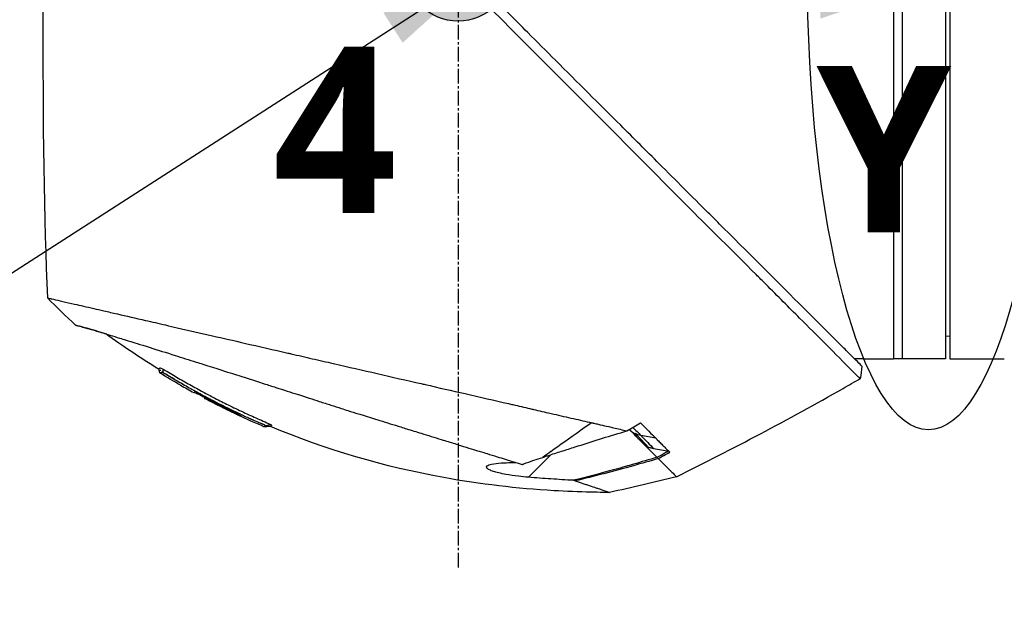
# Model space of a CAD drawing. Header units: millimetres. Extents: x 0 to 4378, y 0 to 2376.
# Tile 148 of 224: x 1525 to 1639, y 1566 to 1634. Entities that reach past the tile are written whole.
import ezdxf

# ---------------------------------------------------------------- set-up
doc = ezdxf.new("R2010")
doc.units = ezdxf.units.MM
doc.header["$LTSCALE"] = 0.2
doc.linetypes.add('CENTER2', pattern=[1.125, 0.75, -0.125, 0.125, -0.125])
for name, color, linetype in [('02_Center Line', 1, 'CENTER2'), ('07_Special Line2', 76, 'Continuous'), ('12_Before Rev.Num.', 5, 'Continuous'), ('13_After Rev.Num.', 6, 'Continuous')]:
    doc.layers.add(name, color=color, linetype=linetype)
doc.layers.add('14_Mark', color=7, linetype='Continuous', true_color=0xe03c31)
doc.styles.add('Rainbow-5.0 Style', font='malgunsl.ttf')
doc.dimstyles.new('Rainbow-5.0 Style', dxfattribs={"dimtxt": 4, "dimasz": 2.5, "dimexe": 1, "dimexo": 1, "dimgap": 1, "dimtad": 1, "dimdsep": 46, "dimtxsty": 'Rainbow-5.0 Style', "dimcen": 0, "dimclrd": 251, "dimclre": 251, "dimclrt": 7, "dimazin": 3, "dimtp": 0.1, "dimtm": 0.1, "dimtfac": 0.61, "dimtmove": 0, "dimatfit": 3, "dimfxl": 1, "dimlwd": -1, "dimlwe": -1, "dimarcsym": 1})

# ---------------------------------------------------------------- blocks, each defined once
blk = doc.blocks.new('*D132')
at = {"color": 251, "linetype": 'ByBlock', "transparency": 16777216}
for p, q in [((1638.55, 1756.68), (1943.4, 1756.68)), ((1939.4, 1746.68), (1939.4, 866.68)), ((1814.42, 856.68), (1943.4, 856.68))]:
    blk.add_line(p, q, dxfattribs=at)
at = {"color": 251, "transparency": 16777216}
for points in [[(1937.74, 1746.68), (1941.07, 1746.68), (1939.4, 1756.68)], [(1937.74, 866.68), (1941.07, 866.68), (1939.4, 856.68)]]:
    blk.add_solid(points, dxfattribs=at)
at = {"layer": 'Defpoints', "color": 0, "transparency": 16777216}
for p in [(1634.55, 1756.68), (1810.42, 856.68), (1939.4, 856.68)]:
    blk.add_point(p, dxfattribs=at)
at = {"color": 7, "transparency": 16777216, "insert": (1927.12, 1306.68), "char_height": 16, "attachment_point": 5, "rotation": 90, "style": 'Rainbow-5.0 Style'}
blk.add_mtext('900', dxfattribs=at)
blk = doc.blocks.new('Blk$A37R2-3W24R')
for p, q in [((-105.9, 1024.85), (-105.9, 934.85)), ((-104.9, 1024.85), (-104.9, 934.85)), ((-99.9, 1024.85), (-99.9, 934.85)), ((-99.4, 1024.85), (-99.4, 934.85)), ((-99.4, 937.46), (-99.9, 937.45)), ((-109.4, 934.85), (-110.4, 934.85)), ((-108.9, 934.85), (-105.9, 934.85)), ((-99.9, 934.85), (-105.9, 934.85)), ((-99.4, 934.85), (-96.4, 934.85)), ((-95.9, 934.85), (-93.09, 934.85)), ((-109.56, 934.01), (-109.56, 934.01)), ((-188.33, 931.82), (-188.34, 931.81)), ((-186.79, 930.96), (-186.76, 930.99)), ((-185.46, 930.37), (-185.51, 930.32)), ((-185.37, 930.46), (-185.37, 930.46)), ((-185.19, 930.16), (-185.14, 930.21)), ((-185.06, 930.29), (-185.06, 930.29)), ((-155.92, 930.95), (-155.93, 930.95)), ((-151.36, 929.9), (-151.36, 929.9)), ((-182.59, 928.92), (-182.65, 928.87)), ((-133.37, 925.68), (-135.1, 926)), ((-134.98, 925.22), (-134.98, 925.22)), ((-134.76, 925), (-133.25, 923.49)), ((-133.88, 924.77), (-133.88, 924.77)), ((-145.51, 923.78), (-148.11, 921.18)), ((-133.15, 923.39), (-133.15, 923.39))]:
    blk.add_line(p, q)
for centre, major_axis, ratio, start_param, end_param in [((-174, 1285.85), (26.02, 366.09), 0.042138, 2.37416, 2.795052), ((-201.21, 941.23), (-7.7, 7.47), 0.120793, 1.358557, 1.783036), ((-304.98, 1272.68), (-370.15, -133.4), 0.996605, 1.739605, 1.745413), ((-141.28, 1014.3), (82.48, -47.06), 1, 4.712389, 4.730947), ((-168.2, 1013.55), (-175.69, -92.5), 0.499327, 1.51993, 1.629791), ((-97.34, 957.37), (-100.29, -70.55), 0.00513, 5.157056, 5.172107), ((-1566.99, 3330.47), (2724.79, -633.85), 0.999787, 5.477557, 5.478207), ((-143.07, 925.88), (-6.87, -4.86), 0.000021, 5.078449, 5.228203), ((-159.24, 950.41), (28.2, -29.05), 0.006602, 5.89112, 5.905046), ((-560.84, 1707.32), (-783.25, -429.06), 1, 1.569107, 1.570796)]:
    blk.add_ellipse(centre, major_axis=major_axis, ratio=ratio, start_param=start_param, end_param=end_param)
for points, knots in [([(-109.74, 932.56), (-109.74, 932.57), (-109.89, 932.68), (-111.54, 934.34), (-112.56, 935.39), (-114.71, 937.54), (-115.7, 938.51), (-117.36, 940.16), (-117.99, 940.8), (-119.29, 942.1), (-119.96, 942.77), (-121.04, 943.85), (-121.41, 944.22), (-124.55, 947.37), (-127.25, 950.02), (-131.42, 954.18), (-134.44, 957.25), (-141.9, 964.75), (-145.54, 968.37), (-152.43, 975.26), (-154.85, 977.75), (-157.73, 980.58), (-159.67, 982.43), (-164.1, 986.87), (-165.95, 988.75), (-172.37, 995.25), (-175.92, 998.76), (-179.74, 1002.58), (-181.07, 1003.91), (-184.83, 1007.67), (-187.2, 1010.04), (-193.84, 1016.68), (-197, 1019.85), (-199.79, 1022.62), (-200.39, 1023.21), (-201.68, 1024.49), (-202.3, 1025.1), (-203.13, 1025.94), (-203.35, 1026.17), (-203.35, 1026.17)], [0.007059, 0.007059, 0.007059, 0.007059, 0.615438, 0.615438, 1.069569, 1.069569, 1.371276, 1.371276, 1.544721, 1.544721, 1.716113, 1.716113, 1.805171, 1.805171, 2.453917, 2.453917, 3.119268, 3.119268, 3.710855, 3.710855, 4.236876, 4.236876, 4.642605, 4.642605, 4.934699, 4.934699, 5.667174, 5.667174, 6.066186, 6.066186, 6.818123, 6.818123, 8.314738, 8.314738, 8.772171, 8.772171, 9.455351, 9.455351, 10.137965, 10.137965, 10.137965, 10.137965]), ([(-109.56, 934.01), (-109.56, 934.02), (-109.57, 934.03), (-109.73, 934.19), (-110.25, 934.71), (-111.45, 935.9), (-111.83, 936.28), (-112.74, 937.19), (-113.27, 937.72), (-114.61, 939.05), (-115.46, 939.9), (-118.99, 943.41), (-122.14, 946.57), (-126.15, 950.56), (-126.75, 951.17), (-129.18, 953.59), (-131.07, 955.47), (-134.46, 958.85), (-135.94, 960.34), (-139.92, 964.3), (-142.46, 966.81), (-146.05, 970.41), (-147.12, 971.47), (-148.96, 973.32), (-149.74, 974.11), (-151.47, 975.86), (-152.42, 976.82), (-153.83, 978.27), (-154.29, 978.74), (-154.76, 979.22)], [-8.584088, -8.584088, -8.584088, -8.584088, -8.41957, -8.41957, -7.405825, -7.405825, -7.009362, -7.009362, -6.570806, -6.570806, -5.993954, -5.993954, -4.313633, -4.313633, -4.020302, -4.020302, -3.14591, -3.14591, -2.482877, -2.482877, -1.393563, -1.393563, -0.939479, -0.939479, -0.605419, -0.605419, -0.199748, -0.199748, -0.000287, -0.000287, -0.000287, -0.000287]), ([(-203.71, 941.89), (-203.71, 941.89), (-203.68, 941.89), (-203.61, 941.87), (-203.55, 941.86), (-203.45, 941.84), (-203.32, 941.81), (-203.29, 941.8), (-203.26, 941.79), (-203.23, 941.79), (-202.98, 941.73), (-202.64, 941.65), (-202.25, 941.56), (-202.15, 941.54), (-202.04, 941.51), (-201.93, 941.49), (-201.54, 941.4), (-201.1, 941.3), (-200.59, 941.18), (-199.94, 941.03), (-199.2, 940.86), (-198.37, 940.67), (-198.01, 940.59), (-197.62, 940.5), (-197.22, 940.41), (-196.71, 940.29), (-196.18, 940.17), (-195.63, 940.04), (-194.62, 939.81), (-193.53, 939.56), (-192.4, 939.3), (-191.64, 939.13), (-190.86, 938.95), (-190.06, 938.77), (-189.61, 938.66), (-189.17, 938.56), (-188.71, 938.46), (-187.38, 938.15), (-186.02, 937.84), (-184.64, 937.52), (-183.42, 937.25), (-182.19, 936.96), (-180.96, 936.68), (-179.24, 936.29), (-177.55, 935.9), (-175.92, 935.52), (-175.79, 935.5), (-175.66, 935.47), (-175.53, 935.44), (-175.13, 935.34), (-174.72, 935.25), (-174.32, 935.16), (-173.91, 935.07), (-173.51, 934.97), (-173.1, 934.88), (-172.69, 934.79), (-172.28, 934.69), (-171.87, 934.6), (-171.48, 934.51), (-171.08, 934.42), (-170.68, 934.33), (-170.67, 934.32), (-170.65, 934.32), (-170.64, 934.32), (-168.92, 933.92), (-167.24, 933.54), (-165.61, 933.17), (-163.85, 932.76), (-162.15, 932.37), (-160.52, 932), (-160.37, 931.96), (-160.22, 931.93), (-160.07, 931.9), (-158.49, 931.53), (-156.94, 931.18), (-155.44, 930.84), (-153.7, 930.44), (-152.02, 930.06), (-150.41, 929.69), (-150.24, 929.65), (-150.07, 929.61), (-149.9, 929.57), (-149.25, 929.42), (-148.59, 929.26), (-147.94, 929.11), (-147.79, 929.08), (-147.65, 929.05), (-147.51, 929.01), (-146.9, 928.87), (-146.25, 928.72), (-145.5, 928.55), (-145.4, 928.53), (-145.29, 928.5), (-145.19, 928.48), (-144.44, 928.31), (-143.66, 928.13), (-142.91, 927.96), (-142.18, 927.8), (-141.48, 927.64), (-140.8, 927.48)], [0, 0, 0, 0, 0.0293646, 0.0293646, 0.0293646, 0.0566154, 0.0566154, 0.0566154, 0.0625, 0.0625, 0.0625, 0.1118856, 0.1118856, 0.1118856, 0.125, 0.125, 0.125, 0.1687706, 0.1687706, 0.1687706, 0.2250488, 0.2250488, 0.2250488, 0.25, 0.25, 0.25, 0.2807426, 0.2807426, 0.2807426, 0.3373462, 0.3373462, 0.3373462, 0.375, 0.375, 0.375, 0.394127, 0.394127, 0.394127, 0.4504604, 0.4504604, 0.4504604, 0.5, 0.5, 0.5, 0.5625, 0.5625, 0.5625, 0.5671142, 0.5671142, 0.5671142, 0.581501, 0.581501, 0.581501, 0.5960263, 0.5960263, 0.5960263, 0.6106942, 0.6106942, 0.6106942, 0.625, 0.625, 0.625, 0.6254725, 0.6254725, 0.6254725, 0.6826656, 0.6826656, 0.6826656, 0.7442648, 0.7442648, 0.7442648, 0.75, 0.75, 0.75, 0.8049855, 0.8049855, 0.8049855, 0.8682916, 0.8682916, 0.8682916, 0.875, 0.875, 0.875, 0.9005062, 0.9005062, 0.9005062, 0.90625, 0.90625, 0.90625, 0.9336735, 0.9336735, 0.9336735, 0.9375, 0.9375, 0.9375, 0.9693103, 0.9693103, 0.9693103, 1, 1, 1, 1]), ([(-200.47, 938.75), (-200.47, 938.75), (-200.47, 938.75), (-200.38, 938.72), (-200.33, 938.71), (-200.27, 938.7), (-200.21, 938.68), (-200.18, 938.67), (-200.15, 938.66), (-200.12, 938.66), (-199.96, 938.62), (-199.74, 938.56), (-199.46, 938.48), (-199.35, 938.45), (-199.23, 938.41), (-199.1, 938.38), (-198.84, 938.3), (-198.55, 938.22), (-198.22, 938.12), (-197.79, 937.99), (-197.29, 937.84), (-196.74, 937.68), (-196.67, 937.65), (-196.6, 937.63), (-196.52, 937.61), (-195.66, 937.34), (-195, 937.14), (-194.73, 937.06), (-194.7, 937.05), (-194.59, 937.02), (-194.39, 936.95), (-194.03, 936.84), (-193.38, 936.64), (-192.32, 936.31), (-192.17, 936.26), (-192.01, 936.22), (-191.86, 936.17), (-190.96, 935.88), (-189.99, 935.58), (-188.97, 935.26), (-188.19, 935.01), (-187.37, 934.75), (-186.52, 934.49), (-186.26, 934.4), (-186.01, 934.33), (-185.77, 934.25), (-184.15, 933.74), (-182.96, 933.36), (-182.32, 933.15), (-182.23, 933.12), (-182.15, 933.1), (-182.08, 933.08), (-181.6, 932.92), (-180.48, 932.57), (-178.65, 931.98), (-178.24, 931.85), (-177.79, 931.71), (-177.3, 931.55), (-176.41, 931.27), (-175.59, 931), (-174.84, 930.77), (-173.86, 930.45), (-173.01, 930.18), (-172.3, 929.95), (-171.82, 929.79), (-171.37, 929.65), (-170.96, 929.52), (-170.52, 929.38), (-170.13, 929.25), (-169.77, 929.14), (-169.51, 929.06), (-169.25, 928.97), (-168.99, 928.89), (-168.57, 928.76), (-168.16, 928.63), (-167.74, 928.5), (-167.57, 928.45), (-167.39, 928.39), (-167.22, 928.34), (-166.59, 928.14), (-165.94, 927.94), (-165.29, 927.74), (-164.5, 927.49), (-163.69, 927.25), (-162.88, 927), (-162.65, 926.92), (-162.42, 926.85), (-162.19, 926.78), (-161.63, 926.61), (-161.07, 926.44), (-160.51, 926.26), (-159.73, 926.02), (-158.95, 925.78), (-158.19, 925.55), (-157.92, 925.46), (-157.65, 925.38), (-157.38, 925.3), (-156.86, 925.14), (-156.38, 924.99), (-155.95, 924.86), (-155.04, 924.57), (-154.33, 924.35), (-153.8, 924.19), (-153.4, 924.07), (-153.1, 923.98), (-152.9, 923.91), (-152.51, 923.79), (-152.12, 923.67), (-151.74, 923.55), (-151.43, 923.46), (-151.12, 923.36), (-150.81, 923.27), (-150.32, 923.12), (-150, 923.02), (-149.81, 922.96), (-149.81, 922.96), (-149.8, 922.95), (-149.79, 922.95), (-149.47, 922.85), (-149.15, 922.76), (-148.84, 922.66)], [-1, -1, -1, -1, -0.967857, -0.967857, -0.967857, -0.948942, -0.948942, -0.948942, -0.935714, -0.935714, -0.935714, -0.889625, -0.889625, -0.889625, -0.871429, -0.871429, -0.871429, -0.83445, -0.83445, -0.83445, -0.785714, -0.785714, -0.785714, -0.781613, -0.781613, -0.781613, -0.732143, -0.732143, -0.732143, -0.713138, -0.713138, -0.713138, -0.678571, -0.678571, -0.678571, -0.668891, -0.668891, -0.668891, -0.613661, -0.613661, -0.613661, -0.571429, -0.571429, -0.571429, -0.563197, -0.563197, -0.563197, -0.507759, -0.507759, -0.507759, -0.5, -0.5, -0.5, -0.441747, -0.441747, -0.441747, -0.428571, -0.428571, -0.428571, -0.397698, -0.397698, -0.397698, -0.357143, -0.357143, -0.357143, -0.339649, -0.339649, -0.339649, -0.321429, -0.321429, -0.321429, -0.310561, -0.310561, -0.310561, -0.292949, -0.292949, -0.292949, -0.285714, -0.285714, -0.285714, -0.258021, -0.258021, -0.258021, -0.223914, -0.223914, -0.223914, -0.214286, -0.214286, -0.214286, -0.189719, -0.189719, -0.189719, -0.155218, -0.155218, -0.155218, -0.142857, -0.142857, -0.142857, -0.12766, -0.12766, -0.12766, -0.095508, -0.095508, -0.095508, -0.071429, -0.071429, -0.071429, -0.051836, -0.051836, -0.051836, -0.035714, -0.035714, -0.035714, -0.017857, -0.017857, -0.017857, -0.017513, -0.017513, -0.017513, 0, 0, 0, 0]), ([(-196.98, 937.75), (-197.17, 937.8), (-197.35, 937.86), (-198.01, 938.06), (-198.43, 938.18), (-199.07, 938.37), (-199.32, 938.44), (-199.68, 938.54), (-199.82, 938.58), (-199.98, 938.62), (-200.02, 938.63), (-200.19, 938.68), (-200.3, 938.7), (-200.43, 938.74), (-200.47, 938.75), (-200.47, 938.75)], [5.705299, 5.705299, 5.705299, 5.705299, 5.822939, 5.822939, 6.144758, 6.144758, 6.385994, 6.385994, 6.566823, 6.566823, 6.63475, 6.63475, 6.873456, 6.873456, 7.112007, 7.112007, 7.112007, 7.112007]), ([(-109.4, 934.85), (-109.4, 934.85), (-109.39, 934.85), (-109.34, 934.85), (-109.3, 934.85), (-109.21, 934.85), (-109.15, 934.85), (-109.03, 934.85), (-108.96, 934.85), (-108.9, 934.85)], [0.075338, 0.075338, 0.075338, 0.075338, 0.09417251, 0.09417251, 0.11300701, 0.11300701, 0.13184151, 0.13184151, 0.15067601, 0.15067601, 0.15067601, 0.15067601]), ([(-96.4, 934.85), (-96.34, 934.85), (-96.27, 934.85), (-96.15, 934.85), (-96.09, 934.85), (-96, 934.85), (-95.96, 934.85), (-95.91, 934.85), (-95.9, 934.85), (-95.9, 934.85)], [-0.15067601, -0.15067601, -0.15067601, -0.15067601, -0.13184151, -0.13184151, -0.11300701, -0.11300701, -0.09417251, -0.09417251, -0.075338, -0.075338, -0.075338, -0.075338]), ([(-190.88, 933.67), (-190.88, 933.67), (-190.88, 933.68), (-190.88, 933.68), (-190.87, 933.68), (-190.87, 933.69), (-190.87, 933.69), (-190.87, 933.69), (-190.86, 933.69), (-190.86, 933.7), (-190.86, 933.7), (-190.85, 933.71), (-190.84, 933.72), (-190.84, 933.72), (-190.84, 933.72), (-190.84, 933.72), (-190.83, 933.73), (-190.83, 933.73), (-190.82, 933.74), (-190.81, 933.75), (-190.81, 933.75), (-190.81, 933.75), (-190.81, 933.75), (-190.81, 933.75), (-190.81, 933.75)], [-0.1783373, -0.1783373, -0.1783373, -0.1783373, -0.1456542, -0.1456542, -0.1456542, -0.124148, -0.124148, -0.124148, -0.1142857, -0.1142857, -0.1142857, -0.085957, -0.085957, -0.085957, -0.0857143, -0.0857143, -0.0857143, -0.0714286, -0.0714286, -0.0714286, -0.0642857, -0.0642857, -0.0642857, -0.063677, -0.063677, -0.063677, -0.063677]), ([(-190.66, 933.19), (-190.68, 933.2), (-190.7, 933.21), (-190.73, 933.25), (-190.74, 933.26), (-190.75, 933.3), (-190.76, 933.32), (-190.77, 933.38), (-190.77, 933.42), (-190.78, 933.49), (-190.79, 933.53), (-190.81, 933.59), (-190.82, 933.61), (-190.84, 933.65), (-190.86, 933.66), (-190.88, 933.67)], [0, 0, 0, 0, 0.00675238, 0.00675238, 0.01280823, 0.01280823, 0.01941984, 0.01941984, 0.03041942, 0.03041942, 0.0418939, 0.0418939, 0.04846275, 0.04846275, 0.05587753, 0.05587753, 0.05587753, 0.05587753]), ([(-190.81, 933.75), (-190.8, 933.76), (-190.8, 933.76), (-190.79, 933.76), (-190.79, 933.76), (-190.78, 933.77), (-190.78, 933.77), (-190.77, 933.77), (-190.76, 933.77), (-190.76, 933.78), (-190.76, 933.78), (-190.76, 933.78), (-190.75, 933.78), (-190.75, 933.78), (-190.75, 933.78), (-190.75, 933.79), (-190.74, 933.79), (-190.74, 933.8), (-190.74, 933.8), (-190.74, 933.8), (-190.74, 933.8), (-190.74, 933.8), (-190.74, 933.8), (-190.74, 933.8), (-190.74, 933.8), (-190.74, 933.8), (-190.74, 933.8), (-190.74, 933.81), (-190.74, 933.81), (-190.74, 933.81), (-190.74, 933.81), (-190.74, 933.81), (-190.74, 933.81), (-190.74, 933.81), (-190.74, 933.81), (-190.74, 933.81), (-190.74, 933.82), (-190.74, 933.83), (-190.73, 933.83), (-190.73, 933.83), (-190.73, 933.83), (-190.73, 933.84), (-190.69, 933.83), (-190.65, 933.82), (-190.57, 933.78), (-190.42, 933.71)], [-0.06367695, -0.06367695, -0.06367695, -0.06367695, -0.05714286, -0.05714286, -0.05714286, -0.05102041, -0.05102041, -0.05102041, -0.0431996, -0.0431996, -0.0431996, -0.0429311, -0.0429311, -0.0429311, -0.03673469, -0.03673469, -0.03673469, -0.03304234, -0.03304234, -0.03304234, -0.03265306, -0.03265306, -0.03265306, -0.03163265, -0.03163265, -0.03163265, -0.03133708, -0.03133708, -0.03133708, -0.03061224, -0.03061224, -0.03061224, -0.0294375, -0.0294375, -0.0294375, -0.02857143, -0.02857143, -0.02857143, -0.02142857, -0.02142857, -0.02142857, -0.01428571, -0.01428571, -0.01428571, 0, 0, 0, 0]), ([(-190.64, 933.49), (-190.64, 933.49), (-190.64, 933.5), (-190.64, 933.51), (-190.64, 933.51), (-190.64, 933.52), (-190.64, 933.53), (-190.64, 933.54), (-190.64, 933.54), (-190.64, 933.55), (-190.64, 933.55), (-190.64, 933.56), (-190.64, 933.56), (-190.64, 933.56), (-190.64, 933.57), (-190.64, 933.57), (-190.64, 933.57), (-190.64, 933.58), (-190.64, 933.58), (-190.64, 933.58), (-190.64, 933.59), (-190.64, 933.59), (-190.64, 933.59), (-190.64, 933.59), (-190.64, 933.59), (-190.64, 933.59)], [0, 0, 0, 0, 0.00306782, 0.00306782, 0.00595514, 0.00595514, 0.00807191, 0.00807191, 0.00942069, 0.00942069, 0.01027065, 0.01027065, 0.01086884, 0.01086884, 0.01184877, 0.01184877, 0.01269955, 0.01269955, 0.01361988, 0.01361988, 0.01480987, 0.01480987, 0.01652475, 0.01652475, 0.01754864, 0.01754864, 0.01754864, 0.01754864]), ([(-190.64, 933.48), (-190.64, 933.48), (-190.64, 933.48), (-190.64, 933.48), (-190.64, 933.48), (-190.64, 933.48), (-190.64, 933.48), (-190.64, 933.48), (-190.64, 933.48), (-190.64, 933.48), (-190.64, 933.49), (-190.64, 933.49)], [0.040892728, 0.040892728, 0.040892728, 0.040892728, 0.041349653, 0.041349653, 0.041875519, 0.041875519, 0.042664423, 0.042664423, 0.045035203, 0.045035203, 0.047002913, 0.047002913, 0.047002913, 0.047002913]), ([(-190.42, 933.71), (-190.23, 933.61), (-189.97, 933.46), (-189.72, 933.31), (-189.47, 933.16), (-189.22, 933.01), (-188.97, 932.86), (-188.47, 932.57), (-187.96, 932.27), (-187.45, 931.99), (-186.95, 931.7), (-186.44, 931.42), (-185.92, 931.14), (-185.48, 930.9), (-185.03, 930.67), (-184.59, 930.43)], [-1, -1, -1, -1, -0.9391036, -0.9391036, -0.9391036, -0.8782072, -0.8782072, -0.8782072, -0.7564144, -0.7564144, -0.7564144, -0.6346216, -0.6346216, -0.6346216, -0.5293356, -0.5293356, -0.5293356, -0.5293356]), ([(-190.66, 933.19), (-190.66, 933.19), (-190.66, 933.19), (-190.66, 933.19), (-190.66, 933.19), (-190.66, 933.19), (-190.66, 933.19), (-190.65, 933.19), (-190.65, 933.19), (-190.65, 933.2)], [0.80301317, 0.80301317, 0.80301317, 0.80301317, 0.82118409, 0.82118409, 0.82118409, 0.82142857, 0.82142857, 0.82142857, 0.82890325, 0.82890325, 0.82890325, 0.82890325]), ([(-190.65, 933.2), (-190.64, 933.2), (-190.64, 933.21), (-190.63, 933.22), (-190.63, 933.23), (-190.62, 933.23), (-190.62, 933.23), (-190.62, 933.23), (-190.61, 933.24), (-190.61, 933.25), (-190.6, 933.26), (-190.6, 933.26), (-190.59, 933.27), (-190.59, 933.28), (-190.58, 933.28), (-190.58, 933.29), (-190.58, 933.29), (-190.57, 933.29), (-190.57, 933.29), (-190.57, 933.29), (-190.57, 933.29), (-190.57, 933.29), (-190.57, 933.29), (-190.57, 933.29), (-190.57, 933.29), (-190.57, 933.3), (-190.56, 933.3), (-190.56, 933.3), (-190.56, 933.3), (-190.56, 933.31), (-190.55, 933.31), (-190.55, 933.31), (-190.54, 933.32), (-190.54, 933.32)], [0.8289032, 0.8289032, 0.8289032, 0.8289032, 0.8571429, 0.8571429, 0.8571429, 0.8617723, 0.8617723, 0.8617723, 0.875, 0.875, 0.875, 0.8928571, 0.8928571, 0.8928571, 0.90625, 0.90625, 0.90625, 0.9095982, 0.9095982, 0.9095982, 0.9105229, 0.9105229, 0.9105229, 0.9129464, 0.9129464, 0.9129464, 0.9196429, 0.9196429, 0.9196429, 0.9330357, 0.9330357, 0.9330357, 0.9388096, 0.9388096, 0.9388096, 0.9388096]), ([(-190.54, 933.32), (-190.54, 933.32), (-190.54, 933.32), (-190.54, 933.32), (-190.53, 933.33), (-190.52, 933.33), (-190.52, 933.34)], [0.93880964, 0.93880964, 0.93880964, 0.93880964, 0.94642857, 0.94642857, 0.94642857, 0.9841263, 0.9841263, 0.9841263, 0.9841263]), ([(-190.51, 933.34), (-190.51, 933.34), (-190.51, 933.35), (-190.5, 933.35), (-190.49, 933.35), (-190.48, 933.35), (-190.47, 933.35), (-190.46, 933.34), (-190.45, 933.33), (-190.43, 933.32), (-190.42, 933.32), (-190.41, 933.31), (-190.39, 933.3), (-190.37, 933.29), (-190.35, 933.28), (-190.34, 933.27)], [0, 0, 0, 0, 0.25, 0.25, 0.25, 0.5, 0.5, 0.5, 0.75, 0.75, 0.75, 0.875, 0.875, 0.875, 1, 1, 1, 1]), ([(-190.34, 933.27), (-190.14, 933.17), (-189.88, 933), (-189.65, 932.87), (-189.42, 932.73), (-189.18, 932.59), (-188.95, 932.45), (-188.47, 932.17), (-188, 931.9), (-187.52, 931.63), (-187.04, 931.36), (-186.56, 931.1), (-186.08, 930.84), (-186.03, 930.81), (-185.97, 930.78), (-185.92, 930.75), (-185.35, 930.45), (-184.92, 930.22), (-184.63, 930.07), (-184.43, 929.97), (-184.29, 929.9), (-184.22, 929.86), (-183.84, 929.67), (-183.49, 929.49), (-183.16, 929.33), (-182.93, 929.21), (-182.71, 929.1), (-182.5, 929)], [0, 0, 0, 0, 0.0642604, 0.0642604, 0.0642604, 0.1285208, 0.1285208, 0.1285208, 0.2570414, 0.2570414, 0.2570414, 0.3855616, 0.3855616, 0.3855616, 0.4, 0.4, 0.4, 0.489325, 0.489325, 0.489325, 0.55, 0.55, 0.55, 0.6374853, 0.6374853, 0.6374853, 0.7, 0.7, 0.7, 0.7]), ([(-186.76, 930.99), (-186.76, 930.99), (-186.76, 930.99), (-186.72, 930.98), (-186.7, 930.97), (-186.62, 930.94), (-186.54, 930.91), (-186.33, 930.81), (-186.2, 930.75), (-185.93, 930.61), (-185.79, 930.54), (-185.49, 930.39), (-185.33, 930.31), (-185.02, 930.15), (-184.26, 929.75), (-182.94, 929.1), (-182.79, 929.02), (-182.39, 928.82), (-182.2, 928.73), (-181.85, 928.55), (-181.71, 928.47), (-181.48, 928.35), (-181.4, 928.3), (-181.34, 928.26), (-181.35, 928.25), (-181.37, 928.23), (-181.36, 928.22), (-181.4, 928.23), (-181.47, 928.26), (-181.67, 928.36), (-181.81, 928.42), (-182.13, 928.57), (-182.3, 928.66), (-182.58, 928.79), (-182.67, 928.84), (-182.84, 928.92), (-182.91, 928.95), (-182.98, 928.99)], [0.000001, 0.000001, 0.000001, 0.000001, 0.0235276, 0.0235276, 0.040385, 0.040385, 0.0723923, 0.0723923, 0.1079796, 0.1079796, 0.1383929, 0.1383929, 0.1700013, 0.1700013, 0.2000303, 0.2000303, 0.2073752, 0.2073752, 0.2151683, 0.2151683, 0.2229131, 0.2229131, 0.23064, 0.23064, 0.237006, 0.237006, 0.253698, 0.253698, 0.2694073, 0.2694073, 0.2850415, 0.2850415, 0.2995323, 0.2995323, 0.3067321, 0.3067321, 0.3121576, 0.3121576, 0.3121576, 0.3121576]), ([(-186.09, 930.7), (-186.14, 930.72), (-186.18, 930.74), (-186.37, 930.83), (-186.49, 930.89), (-186.68, 930.97), (-186.73, 930.99), (-186.76, 930.99), (-186.76, 930.99), (-186.76, 930.99)], [0.5840715, 0.5840715, 0.5840715, 0.5840715, 0.6072062, 0.6072062, 0.6950472, 0.6950472, 0.7818922, 0.7818922, 0.7982216, 0.7982216, 0.7982216, 0.7982216]), ([(-185.55, 930.29), (-185.54, 930.29), (-185.54, 930.3), (-185.53, 930.31), (-185.52, 930.31), (-185.52, 930.32), (-185.52, 930.32), (-185.51, 930.32), (-185.51, 930.32), (-185.51, 930.32), (-185.51, 930.32), (-185.51, 930.32)], [-0.4242758, -0.4242758, -0.4242758, -0.4242758, -0.1907721, -0.1907721, -0.0989809, -0.0989809, -0.0711612, -0.0711612, -0.0633692, -0.0633692, -0.0629791, -0.0629791, -0.0629791, -0.0629791]), ([(-182.65, 928.87), (-182.65, 928.87), (-182.65, 928.87), (-182.66, 928.86), (-182.66, 928.85), (-182.67, 928.85), (-182.67, 928.85), (-182.68, 928.84), (-182.67, 928.84), (-182.71, 928.86), (-182.73, 928.87), (-182.79, 928.89), (-182.82, 928.91), (-182.89, 928.94), (-182.92, 928.96), (-183.05, 929.02), (-183.28, 929.13), (-184.22, 929.6), (-184.88, 929.94), (-185.55, 930.29)], [-0.6043656, -0.6043656, -0.6043656, -0.6043656, -0.5563524, -0.5563524, -0.516104, -0.516104, -0.4860409, -0.4860409, -0.4278285, -0.4278285, -0.3875845, -0.3875845, -0.3505644, -0.3505644, -0.3149552, -0.3149552, -0.2247493, -0.2247493, 0, 0, 0, 0]), ([(-185.51, 930.32), (-185.51, 930.32), (-185.51, 930.32), (-185.47, 930.3), (-185.44, 930.29), (-185.39, 930.27), (-185.36, 930.25), (-185.31, 930.23), (-185.28, 930.21), (-185.24, 930.19), (-185.21, 930.18), (-185.19, 930.16)], [-0.06295245, -0.06295245, -0.06295245, -0.06295245, -0.04215242, -0.04215242, -0.02825831, -0.02825831, -0.01656341, -0.01656341, -0.00800385, -0.00800385, 0, 0, 0, 0]), ([(-185.19, 930.16), (-184.47, 929.79), (-183.76, 929.43), (-182.97, 929.04), (-182.95, 929.03), (-182.88, 929), (-182.85, 928.98), (-182.77, 928.94), (-182.74, 928.93), (-182.69, 928.9), (-182.67, 928.89), (-182.65, 928.88), (-182.65, 928.87), (-182.65, 928.87)], [-1.1505032, -1.1505032, -1.1505032, -1.1505032, -0.8122954, -0.8122954, -0.7833608, -0.7833608, -0.7413978, -0.7413978, -0.6925504, -0.6925504, -0.6390798, -0.6390798, -0.6043979, -0.6043979, -0.6043979, -0.6043979]), ([(-184.59, 930.43), (-184.51, 930.4), (-184.44, 930.36), (-184.37, 930.32), (-183.86, 930.06), (-183.34, 929.79), (-182.81, 929.54), (-182.24, 929.25), (-181.65, 928.97), (-181.07, 928.7), (-180.52, 928.44), (-179.95, 928.19), (-179.41, 927.95), (-178.86, 927.71), (-178.17, 927.42), (-177.9, 927.26)], [-0.5293356, -0.5293356, -0.5293356, -0.5293356, -0.5128288, -0.5128288, -0.5128288, -0.391036, -0.391036, -0.391036, -0.2564144, -0.2564144, -0.2564144, -0.1282072, -0.1282072, -0.1282072, 0, 0, 0, 0]), ([(-182.5, 929), (-182.06, 928.79), (-181.77, 928.65), (-181.64, 928.59), (-181.6, 928.57), (-181.56, 928.55), (-181.53, 928.54), (-181.38, 928.47), (-181.28, 928.42), (-181.2, 928.38), (-181.15, 928.36), (-181.01, 928.29), (-180.77, 928.18), (-180.67, 928.14), (-180.59, 928.1), (-180.52, 928.07), (-180.45, 928.04), (-180.37, 928), (-180.27, 927.96), (-180.2, 927.92), (-180.14, 927.9), (-180.1, 927.88)], [0.7, 0.7, 0.7, 0.7, 0.775, 0.775, 0.775, 0.7823958, 0.7823958, 0.7823958, 0.8125, 0.8125, 0.8125, 0.85, 0.85, 0.85, 0.8714286, 0.8714286, 0.8714286, 0.8928571, 0.8928571, 0.8928571, 0.9085284, 0.9085284, 0.9085284, 0.9085284]), ([(-180.1, 927.88), (-180.1, 927.88), (-180.1, 927.87), (-180.1, 927.87), (-180.06, 927.86), (-180.03, 927.85), (-180, 927.83), (-179.99, 927.83), (-179.98, 927.82), (-179.97, 927.82), (-179.97, 927.82), (-179.96, 927.81), (-179.96, 927.81), (-179.95, 927.81), (-179.93, 927.8), (-179.91, 927.79), (-179.9, 927.78), (-179.78, 927.73), (-179.53, 927.62), (-179.39, 927.56), (-179.2, 927.48), (-179.01, 927.4)], [0.90852835, 0.90852835, 0.90852835, 0.90852835, 0.90892857, 0.90892857, 0.90892857, 0.91696429, 0.91696429, 0.91696429, 0.91987814, 0.91987814, 0.91987814, 0.92098214, 0.92098214, 0.92098214, 0.925, 0.925, 0.925, 0.9726642, 0.9726642, 0.9726642, 1, 1, 1, 1]), ([(-178.54, 927.17), (-178.55, 927.17), (-178.56, 927.18), (-178.59, 927.2), (-178.62, 927.21), (-178.66, 927.24), (-178.71, 927.26), (-178.74, 927.28), (-178.76, 927.29), (-178.78, 927.29), (-178.79, 927.3), (-178.82, 927.31), (-178.84, 927.32), (-178.89, 927.35), (-178.95, 927.37), (-179.01, 927.4)], [0.0401435, 0.0401435, 0.0401435, 0.0401435, 0.25, 0.25, 0.25, 0.5, 0.5, 0.5, 0.6428571, 0.6428571, 0.6428571, 0.7857143, 0.7857143, 0.7857143, 0.999999, 0.999999, 0.999999, 0.999999]), ([(-178.54, 927.16), (-178.55, 927.16), (-178.56, 927.15), (-178.58, 927.13), (-178.59, 927.12), (-178.6, 927.11), (-178.61, 927.1), (-178.63, 927.09), (-178.65, 927.07), (-178.66, 927.06), (-178.67, 927.04), (-178.68, 927.03), (-178.69, 927.03), (-178.69, 927.02), (-178.69, 927.02), (-178.69, 927.02)], [0, 0, 0, 0, 0.061398, 0.061398, 0.061398, 0.0917382, 0.0917382, 0.0917382, 0.1344445, 0.1344445, 0.1344445, 0.1676975, 0.1676975, 0.1676975, 0.1904606, 0.1904606, 0.1904606, 0.1904606]), ([(-177.95, 927.04), (-177.98, 927.05), (-178.01, 927.06), (-178.07, 927.07), (-178.11, 927.06), (-178.19, 927.05), (-178.25, 927.04), (-178.36, 927.02), (-178.42, 927), (-178.52, 926.99), (-178.55, 926.99), (-178.62, 927), (-178.66, 927), (-178.69, 927.02)], [0, 0, 0, 0, 0.00936032, 0.00936032, 0.01953195, 0.01953195, 0.03512646, 0.03512646, 0.05449727, 0.05449727, 0.06458652, 0.06458652, 0.07537322, 0.07537322, 0.07537322, 0.07537322]), ([(-177.9, 927.26), (-177.77, 927.18), (-177.81, 927.18), (-177.82, 927.17), (-177.83, 927.15), (-177.85, 927.14), (-177.86, 927.13), (-177.88, 927.11), (-177.9, 927.09), (-177.91, 927.08), (-177.93, 927.06), (-177.94, 927.05), (-177.94, 927.05), (-177.95, 927.04), (-177.95, 927.04), (-177.95, 927.04)], [-1, -1, -1, -1, -0.9795159, -0.9795159, -0.9795159, -0.9590319, -0.9590319, -0.9590319, -0.9180638, -0.9180638, -0.9180638, -0.8763387, -0.8763387, -0.8763387, -0.8460838, -0.8460838, -0.8460838, -0.8460838]), ([(-138.75, 919.43), (-138.75, 919.43), (-138.75, 919.43), (-138.75, 919.43), (-138.75, 919.43), (-138.76, 919.43), (-138.76, 919.43), (-138.77, 919.43), (-138.77, 919.43), (-138.8, 919.43), (-138.81, 919.43), (-138.88, 919.43), (-138.94, 919.43), (-139.15, 919.43), (-139.3, 919.43), (-139.94, 919.44), (-140.41, 919.45), (-142.31, 919.49), (-143.73, 919.55), (-149.41, 919.88), (-153.67, 920.38), (-164.74, 922.38), (-171.52, 924.35), (-177.95, 927.04)], [0, 0, 0, 0, 0.000147, 0.000147, 0.000594, 0.000594, 0.001179, 0.001179, 0.002934, 0.002934, 0.0082, 0.0082, 0.023997, 0.023997, 0.071389, 0.071389, 0.213567, 0.213567, 0.640161, 0.640161, 1.92187, 1.92187, 4.014331, 4.014331, 4.014331, 4.014331]), ([(-140.8, 927.48), (-140.78, 927.48), (-140.73, 927.47), (-140.64, 927.44), (-140.59, 927.43), (-140.47, 927.4), (-140.38, 927.39), (-140.13, 927.33), (-139.97, 927.29), (-139.47, 927.18), (-139.15, 927.1), (-138.65, 926.99), (-138.47, 926.95), (-138.02, 926.84), (-137.76, 926.78), (-137.23, 926.66), (-136.97, 926.6), (-136.72, 926.54)], [0.0000014, 0.0000014, 0.0000014, 0.0000014, 0.0098251, 0.0098251, 0.017126, 0.017126, 0.0317085, 0.0317085, 0.0608135, 0.0608135, 0.1188975, 0.1188975, 0.1517103, 0.1517103, 0.2002367, 0.2002367, 0.248284, 0.248284, 0.248284, 0.248284]), ([(-136.24, 926.51), (-136.26, 926.53), (-136.29, 926.55), (-136.31, 926.57), (-136.36, 926.61), (-136.41, 926.65), (-136.46, 926.7)], [0, 0, 0, 0, 0.2942521, 0.2942521, 0.2942521, 0.9934241, 0.9934241, 0.9934241, 0.9934241]), ([(-135.15, 927.48), (-134.82, 927.14), (-134.5, 926.81), (-133.91, 926.22), (-133.63, 925.94), (-133.37, 925.68)], [0.000001, 0.000001, 0.000001, 0.000001, 0.2409557, 0.2409557, 0.4659452, 0.4659452, 0.4659452, 0.4659452]), ([(-142.33, 924.8), (-141.48, 925.07), (-140.52, 925.38), (-138.61, 925.98), (-137.68, 926.26), (-136.72, 926.54)], [-0.6290462, -0.6290462, -0.6290462, -0.6290462, -0.3030235, -0.3030235, -0.000001, -0.000001, -0.000001, -0.000001]), ([(-133.37, 925.68), (-133.36, 925.67), (-133.34, 925.65), (-133.31, 925.61), (-133.29, 925.59), (-133.24, 925.54), (-133.21, 925.51), (-133.11, 925.41), (-133.05, 925.35), (-132.86, 925.15), (-132.73, 925.03), (-132.49, 924.78), (-132.38, 924.67), (-132.21, 924.5), (-132.15, 924.44), (-132.07, 924.36), (-132.04, 924.33), (-132, 924.29), (-131.99, 924.27), (-131.96, 924.24), (-131.94, 924.23), (-131.93, 924.22)], [0.0000105, 0.0000105, 0.0000105, 0.0000105, 0.0113252, 0.0113252, 0.0208026, 0.0208026, 0.0397874, 0.0397874, 0.077882, 0.077882, 0.1546154, 0.1546154, 0.230546, 0.230546, 0.2688391, 0.2688391, 0.2880734, 0.2880734, 0.2977133, 0.2977133, 0.309278, 0.309278, 0.309278, 0.309278]), ([(-142.33, 924.8), (-142.87, 924.62), (-143.39, 924.45), (-144.45, 924.11), (-144.98, 923.94), (-145.51, 923.78)], [-0.3335568, -0.3335568, -0.3335568, -0.3335568, -0.1665993, -0.1665993, -0.0000015, -0.0000015, -0.0000015, -0.0000015]), ([(-134.98, 925.22), (-134.96, 925.19), (-134.93, 925.17), (-134.86, 925.1), (-134.84, 925.08), (-134.83, 925.07)], [-0.00980477, -0.00980477, -0.00980477, -0.00980477, -0.005935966, -0.005935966, -0.000001, -0.000001, -0.000001, -0.000001]), ([(-134.83, 925.07), (-134.82, 925.05), (-134.81, 925.04), (-134.78, 925.02), (-134.77, 925.01), (-134.76, 925)], [-0.009107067, -0.009107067, -0.009107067, -0.009107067, -0.004553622, -0.004553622, -0.000000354, -0.000000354, -0.000000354, -0.000000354]), ([(-134.29, 924.71), (-134.32, 924.72), (-134.42, 924.77), (-134.66, 924.92), (-134.74, 924.98), (-134.76, 925)], [0.00000102, 0.00000102, 0.00000102, 0.00000102, 0.01023425, 0.01023425, 0.02028618, 0.02028618, 0.02028618, 0.02028618]), ([(-134.29, 924.71), (-134.19, 924.66), (-134.07, 924.61), (-133.86, 924.55), (-133.74, 924.52), (-133.63, 924.51)], [-0.06836103, -0.06836103, -0.06836103, -0.06836103, -0.03410163, -0.03410163, -0.00000017, -0.00000017, -0.00000017, -0.00000017]), ([(-133.63, 924.51), (-133.34, 924.46), (-133.03, 924.41), (-132.41, 924.3), (-132.15, 924.26), (-131.93, 924.22)], [-0.1238392, -0.1238392, -0.1238392, -0.1238392, -0.0656965, -0.0656965, 0, 0, 0, 0]), ([(-148.65, 922.73), (-148.27, 922.87), (-147.88, 923.01), (-147.15, 923.26), (-146.8, 923.37), (-146.46, 923.48)], [-0.2327954, -0.2327954, -0.2327954, -0.2327954, -0.1091652, -0.1091652, -0.0000023, -0.0000023, -0.0000023, -0.0000023]), ([(-146.46, 923.48), (-146.3, 923.54), (-146.14, 923.59), (-145.83, 923.69), (-145.67, 923.73), (-145.51, 923.78)], [0.00000973, 0.00000973, 0.00000973, 0.00000973, 0.04985193, 0.04985193, 0.09909559, 0.09909559, 0.09909559, 0.09909559]), ([(-133.25, 923.49), (-134.16, 923.22), (-135.06, 922.95), (-136.28, 922.6), (-136.59, 922.51), (-137.31, 922.31), (-137.72, 922.19), (-139.72, 921.64), (-141.32, 921.23), (-142.92, 920.83)], [0.000011, 0.000011, 0.000011, 0.000011, 0.283245, 0.283245, 0.37959, 0.37959, 0.507687, 0.507687, 1.002395, 1.002395, 1.002395, 1.002395]), ([(-133.1, 923.34), (-134.07, 923.05), (-135.02, 922.78), (-135.96, 922.52), (-135.96, 922.52), (-138.29, 921.87), (-140.53, 921.29), (-142.71, 920.76)], [0, 0, 0, 0, 0.298752, 0.298752, 0.299152, 0.299152, 1, 1, 1, 1]), ([(-133.25, 923.49), (-133.21, 923.52), (-132.81, 923.73), (-132.37, 923.98), (-132.15, 924.1), (-131.93, 924.22)], [-0.150805, -0.150805, -0.150805, -0.150805, -0.0754068, -0.0754068, 0, 0, 0, 0]), ([(-133.1, 923.34), (-132.92, 923.16), (-132.75, 922.99), (-132.59, 922.83), (-132.26, 922.5), (-131.99, 922.23), (-131.77, 922.01), (-131.75, 921.99), (-131.73, 921.98), (-131.71, 921.96), (-131.47, 921.72), (-131.29, 921.54), (-131.18, 921.42), (-131.12, 921.36), (-131.07, 921.32), (-131.04, 921.28), (-131.03, 921.27), (-131.02, 921.26), (-131.01, 921.25), (-131, 921.24), (-131, 921.24), (-131, 921.24)], [0, 0, 0, 0, 0.130121, 0.130121, 0.130121, 0.4, 0.4, 0.4, 0.42039, 0.42039, 0.42039, 0.69988, 0.69988, 0.69988, 0.847074, 0.847074, 0.847074, 0.922778, 0.922778, 0.922778, 1, 1, 1, 1]), ([(-148.11, 921.18), (-148.5, 921.22), (-148.88, 921.25), (-149.76, 921.36), (-150.26, 921.43), (-151.01, 921.57), (-151.29, 921.62), (-151.77, 921.74), (-151.97, 921.8), (-152.33, 921.91), (-152.49, 921.98), (-152.78, 922.12), (-152.88, 922.19), (-152.99, 922.35), (-152.97, 922.43), (-152.79, 922.57), (-152.61, 922.64), (-152.07, 922.76), (-151.68, 922.81), (-150.73, 922.87), (-150.16, 922.88), (-149.55, 922.88)], [-1.287776, -1.287776, -1.287776, -1.287776, -1.17213, -1.17213, -1.019695, -1.019695, -0.921183, -0.921183, -0.838385, -0.838385, -0.753104, -0.753104, -0.6452, -0.6452, -0.526866, -0.526866, -0.39063, -0.39063, -0.216277, -0.216277, -0.02032, -0.02032, -0.02032, -0.02032]), ([(-148.84, 922.66), (-148.81, 922.67), (-148.78, 922.68), (-148.72, 922.71), (-148.68, 922.72), (-148.65, 922.73)], [-0.02064642, -0.02064642, -0.02064642, -0.02064642, -0.01032333, -0.01032333, -0.000001, -0.000001, -0.000001, -0.000001]), ([(-142.92, 920.83), (-143.79, 920.88), (-144.65, 920.93), (-146.38, 921.05), (-147.26, 921.11), (-148.11, 921.18)], [0, 0, 0, 0, 0.2619947, 0.2619947, 0.5224569, 0.5224569, 0.5224569, 0.5224569]), ([(-142.71, 920.76), (-142.74, 920.77), (-142.77, 920.78), (-142.85, 920.81), (-142.88, 920.82), (-142.92, 920.83)], [0.0000016, 0.0000016, 0.0000016, 0.0000016, 0.0174157, 0.0174157, 0.03206713, 0.03206713, 0.03206713, 0.03206713]), ([(-142.71, 920.76), (-142.39, 920.66), (-142.09, 920.56), (-141.81, 920.47), (-141.66, 920.42), (-141.52, 920.38), (-141.39, 920.33), (-140.98, 920.2), (-140.69, 920.11), (-140.48, 920.03), (-140.26, 919.96), (-140.12, 919.91), (-140.04, 919.89), (-139.85, 919.82), (-139.67, 919.76), (-139.52, 919.71), (-139.34, 919.64), (-139.19, 919.59), (-139.07, 919.55), (-139.02, 919.53), (-138.98, 919.51), (-138.94, 919.5), (-138.85, 919.47), (-138.83, 919.46), (-138.83, 919.46), (-138.77, 919.44), (-138.75, 919.43), (-138.75, 919.43)], [-1, -1, -1, -1, -0.8785338, -0.8785338, -0.8785338, -0.8163265, -0.8163265, -0.8163265, -0.6958429, -0.6958429, -0.6958429, -0.5714286, -0.5714286, -0.5714286, -0.4413073, -0.4413073, -0.4413073, -0.2857143, -0.2857143, -0.2857143, -0.2483992, -0.2483992, -0.2483992, -0.1428571, -0.1428571, -0.1428571, 0, 0, 0, 0])]:
    blk.add_open_spline(points, degree=3, knots=knots)
for points in [[(-190.88, 933.67), (-192.96, 934.95), (-195, 936.32), (-196.98, 937.75)], [(-190.42, 933.71), (-190.29, 933.62), (-190.47, 933.36), (-190.34, 933.27)], [(-109.56, 934.01), (-109.62, 933.53), (-109.68, 933.05), (-109.74, 932.56)], [(-190.66, 933.19), (-190.66, 933.19), (-190.66, 933.19), (-190.66, 933.19)], [(-188.34, 931.81), (-189.12, 932.26), (-189.89, 932.72), (-190.66, 933.19)], [(-190.52, 933.34), (-190.51, 933.34), (-190.51, 933.34), (-190.51, 933.34)], [(-187.93, 931.86), (-188.66, 932.27), (-189.38, 932.71), (-190.09, 933.13)], [(-178.69, 927.02), (-179.7, 927.45), (-180.71, 927.9), (-181.71, 928.37)], [(-178.54, 927.16), (-178.37, 927.09), (-178.08, 927.32), (-177.9, 927.26)], [(-178.54, 927.16), (-178.54, 927.17), (-178.54, 927.17), (-178.54, 927.17)], [(-177.95, 927.04), (-177.95, 927.04), (-177.95, 927.04), (-177.95, 927.04)], [(-134.98, 925.22), (-135.41, 925.65), (-135.91, 926.15), (-136.46, 926.7)], [(-136.04, 926.95), (-135.71, 926.61), (-135.4, 926.3), (-135.1, 926)], [(-142.16, 926.52), (-143.36, 925.67), (-144.48, 924.88), (-145.53, 924.14)], [(-136.24, 926.51), (-135.69, 925.96), (-135.2, 925.44), (-134.76, 925)], [(-136.24, 926.51), (-136.09, 926.4), (-135.92, 926.3), (-135.75, 926.22)], [(-134.29, 924.71), (-134.72, 925.14), (-135.2, 925.66), (-135.75, 926.22)], [(-135.1, 926), (-135.3, 926.04), (-135.53, 926.11), (-135.75, 926.22)], [(-135.1, 926), (-134.55, 925.44), (-134.06, 924.94), (-133.63, 924.51)], [(-131.93, 924.22), (-131.89, 924.18), (-131.82, 924.11), (-131.78, 924.07)], [(-131, 921.24), (-133.57, 920.58), (-136.15, 919.98), (-138.75, 919.43)], [(-138.75, 919.43), (-138.75, 919.43), (-138.75, 919.43), (-138.75, 919.43)]]:
    blk.add_open_spline(points, degree=3)
at = {"layer": '02_Center Line', "ltscale": 11.288275}
blk.add_line((-156.25, 1153.75), (-156.25, 910.71), dxfattribs=at)
blk = doc.blocks.new('A$C19ebd0c3_1234')
for q in [(46.93, -0.78), (54.3, 6.59)]:
    blk.add_line((46.93, 6.59), q)
blk.add_ellipse((0, 0), major_axis=(53.19, 0), ratio=0.263273)
blk = doc.blocks.new('A$C3a293ff3')
at = {"layer": '07_Special Line2'}
blk.add_hatch(color=256, dxfattribs=at).paths.add_polyline_path([(49.156, 0), (34.9, 4.752), (34.9, -4.752)])
at = {"layer": '12_Before Rev.Num.'}
blk.add_hatch(color=256, dxfattribs=at).paths.add_polyline_path([(0, 49.156), (-4.752, 34.9), (4.752, 34.9)])
at = {"layer": '14_Mark'}
h = blk.add_hatch(color=256, dxfattribs=at)
h.dxf.hatch_style = 1
h.paths.add_polyline_path([(5, 0, 1), (-5, 0, 1)])
at = {"layer": '07_Special Line2'}
for p, q in [((34.9, -3.96), (34.9, 3.96)), ((46.78, 0), (34.9, 3.96)), ((34.9, -3.96), (46.78, 0))]:
    blk.add_line(p, q, dxfattribs=at)
at = {"layer": '07_Special Line2', "const_width": 5}
blk.add_lwpolyline([(34.9, 0), (0, 0)], dxfattribs=at)
at = {"layer": '12_Before Rev.Num.'}
for p, q in [((0, 46.78), (-3.96, 34.9)), ((3.96, 34.9), (0, 46.78)), ((3.96, 34.9), (-3.96, 34.9))]:
    blk.add_line(p, q, dxfattribs=at)
at = {"layer": '12_Before Rev.Num.', "const_width": 5}
blk.add_lwpolyline([(0, 34.9), (0, 0)], dxfattribs=at)
at = {"layer": '14_Mark'}
blk.add_circle((0, 0), 5, dxfattribs=at)
at = {"layer": '07_Special Line2', "insert": (34.529, -17.308), "char_height": 16, "attachment_point": 4, "style": 'Rainbow-5.0 Style'}
blk.add_mtext('{\\fMalgun Gothic Semilight|b1|i0|c129|p50;Y}', dxfattribs=at)
at = {"layer": '12_Before Rev.Num.', "insert": (-20.587, 35.725), "char_height": 16, "attachment_point": 4, "style": 'Rainbow-5.0 Style'}
blk.add_mtext('{\\fMalgun Gothic Semilight|b1|i0|c129|p50;Z}', dxfattribs=at)
at = {"layer": '14_Mark', "insert": (-17.839, -15.459), "char_height": 16, "attachment_point": 4, "style": 'Rainbow-5.0 Style'}
blk.add_mtext('{\\fMalgun Gothic Semilight|b1|i0|c129|p50;4}', dxfattribs=at)

msp = doc.modelspace()

# ---------------------------------------------------------------- block references
msp.add_blockref('Blk$A37R2-3W24R', (1731.806, 659.684))
at = {"xscale": 1.2, "yscale": 1.2, "zscale": 1.2}
msp.add_blockref('A$C3a293ff3', (1575.556, 1639.534), dxfattribs=at)
at = {"layer": '13_After Rev.Num.', "rotation": 90}
msp.add_blockref('A$C19ebd0c3_1234', (1629.94, 1639.534), dxfattribs=at)

# ---------------------------------------------------------------- dimensions: what is measured, and where the dimension line sits
dim = msp.add_linear_dim(base=(1939.402, 856.684), p1=(1634.547, 1756.684), p2=(1810.421, 856.684), angle=90, dimstyle='Rainbow-5.0 Style', override={"dimscale": 4, "dimtol": 0, "dimlim": 0, "dimtp": 0.1, "dimtm": 0.1, "dimtfac": 0.61, "dimtdec": 2, "dimtolj": 0, "dimtzin": 8})
dim.commit()
dim.dimension.update_dxf_attribs({"geometry": '*D132', "text_midpoint": (1927.125, 1306.684)})

# ---------------------------------------------------------------- leaders
at = {"annotation_type": 0, "has_hookline": 1, "hookline_direction": 1, "text_width": 122.213}
msp.add_leader([(1578.556, 1639.534), (1390.951, 1518.928), (1378.451, 1518.928)], dimstyle='Rainbow-5.0 Style', override={"dimscale": 5, "dimgap": 1, "dimtad": 1}, dxfattribs=at)

doc.saveas('drawing.dxf')
